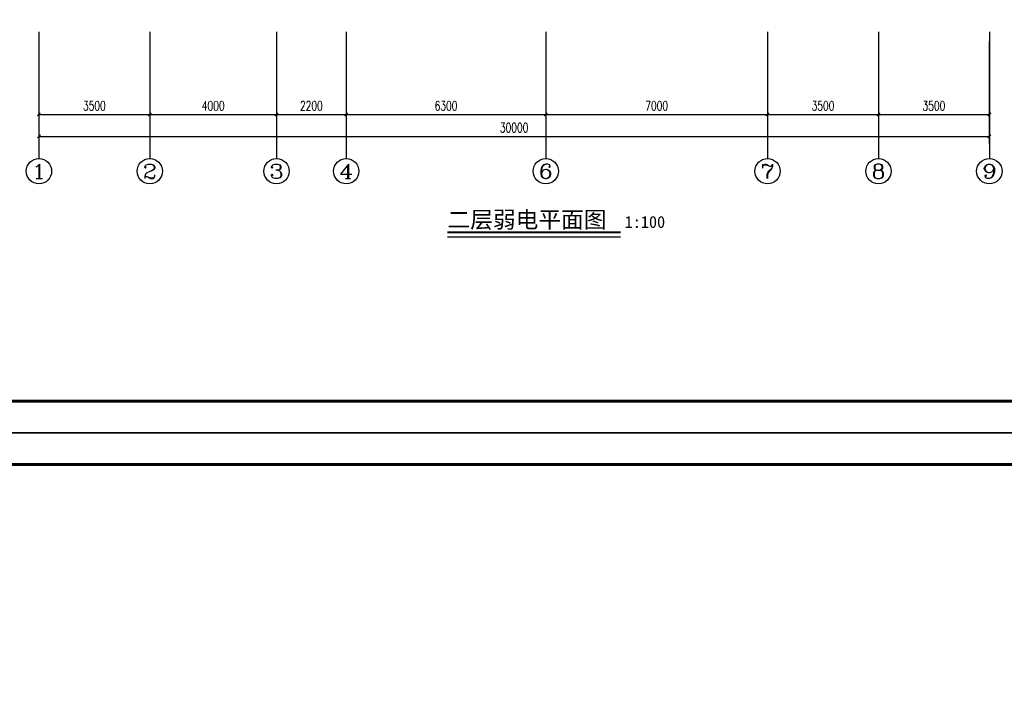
# Model space of a CAD drawing. Extents: x 427948 to 764348, y 274849 to 601549.
# Tile 116 of 203: x 704942 to 736022, y 444385 to 466094. Entities that reach past the tile are written whole.
import ezdxf
from ezdxf.enums import TextEntityAlignment as Align

# ---------------------------------------------------------------- set-up
doc = ezdxf.new("R2010")
doc.units = 0
doc.header["$LTSCALE"] = 1000
doc.header["$MEASUREMENT"] = 0
doc.layers.get('0').update_dxf_attribs({"linetype": 'CONTINUOUS'})
doc.layers.get('Defpoints').update_dxf_attribs({"linetype": 'CONTINUOUS'})
for name, color, linetype in [('AXIS', 3, 'CONTINUOUS'), ('AXIS_TEXT', 7, 'CONTINUOUS'), ('DIM_SYMB', 3, 'CONTINUOUS'), ('PUB_DIM', 3, 'CONTINUOUS'), ('PUB_TEXT', 7, 'CONTINUOUS'), ('PUB_TITLE', 4, 'CONTINUOUS')]:
    doc.layers.add(name, color=color, linetype=linetype)
doc.styles.add('_TCH_AXIS', font='COMPLEX', dxfattribs={"bigfont": 'GBCBIG'})
doc.styles.add('_TCH_DIM_T3', font='SIMPLEX', dxfattribs={"width": 0.705882, "bigfont": 'GBCBIG'})
doc.styles.add('COMPLEX', font='COMPLEX')
doc.styles.add('黑体', font='simhei.ttf')
doc.dimstyles.new('_TCH_ARCH&&100', dxfattribs={"dimtxt": 297.5, "dimasz": 100, "dimexe": 250, "dimexo": 300, "dimgap": 126.25, "dimtad": 1, "dimdec": 0, "dimzin": 0, "dimdsep": 46, "dimtxsty": '_TCH_DIM_T3', "dimblk": 'ARCHTICK', "dimcen": 0.09, "dimclrt": 7, "dimazin": 2, "dimtfac": 1, "dimtdec": 0, "dimtix": 1, "dimtmove": 2, "dimatfit": 3, "dimfxl": 1, "dimtolj": 1, "dimtzin": 0, "dimarcsym": 0})

# ---------------------------------------------------------------- blocks, each defined once
blk = doc.blocks.new('24')
at = {"layer": 'PUB_TITLE', "linetype": 'Continuous'}
blk.add_lwpolyline([(-1193989, 144319), (-1109889, 144319), (-1109889, 203719), (-1193989, 203719)], close=True, dxfattribs=at)
at = {"layer": 'PUB_TITLE', "linetype": 'Continuous', "const_width": 100}
blk.add_lwpolyline([(-1191489, 145319), (-1110889, 145319), (-1110889, 202719), (-1191489, 202719)], close=True, dxfattribs=at)
blk = doc.blocks.new('_ArchTick')
at = {"color": 0, "linetype": 'ByBlock', "const_width": 0.4}
blk.add_lwpolyline([(-0.5, -0.5), (0.5, 0.5)], dxfattribs=at)
blk = doc.blocks.new('*D127')
at = {"layer": 'AXIS', "color": 0, "lineweight": -2}
for p, q in [((705549, 465409), (705549, 462159)), ((735549, 465409), (735549, 462159)), ((705549, 462409), (735549, 462409))]:
    blk.add_line(p, q, dxfattribs=at)
at = {"layer": 'Defpoints', "color": 0}
for p in [(705549, 465709), (735549, 465709), (735549, 462409)]:
    blk.add_point(p, dxfattribs=at)
at = {"layer": 'AXIS', "color": 0, "lineweight": -2, "xscale": 100, "yscale": 100, "zscale": 100, "rotation": 180}
blk.add_blockref('_ArchTick', (705549, 462409), dxfattribs=at)
at = {"layer": 'AXIS', "color": 0, "lineweight": -2, "xscale": 100, "yscale": 100, "zscale": 100}
blk.add_blockref('_ArchTick', (735549, 462409), dxfattribs=at)
at = {"layer": 'AXIS', "color": 7, "insert": (720549, 462684), "char_height": 297.5, "attachment_point": 5, "style": '_TCH_DIM_T3'}
blk.add_mtext('\\A1;30000', dxfattribs=at)
blk = doc.blocks.new('*D128')
at = {"layer": 'Defpoints', "color": 0}
for p in [(705549, 465709), (709049, 465709), (709049, 463102)]:
    blk.add_point(p, dxfattribs=at)
at = {"layer": 'PUB_DIM', "color": 0, "lineweight": -2}
for p, q in [((705549, 465409), (705549, 462852)), ((709049, 465409), (709049, 462852)), ((705549, 463102), (709049, 463102))]:
    blk.add_line(p, q, dxfattribs=at)
at = {"layer": 'PUB_DIM', "color": 0, "lineweight": -2, "xscale": 100, "yscale": 100, "zscale": 100, "rotation": 180}
blk.add_blockref('_ArchTick', (705549, 463102), dxfattribs=at)
at = {"layer": 'PUB_DIM', "color": 0, "lineweight": -2, "xscale": 100, "yscale": 100, "zscale": 100}
blk.add_blockref('_ArchTick', (709049, 463102), dxfattribs=at)
at = {"layer": 'PUB_DIM', "color": 7, "insert": (707299, 463377), "char_height": 297.5, "attachment_point": 5, "style": '_TCH_DIM_T3'}
blk.add_mtext('\\A1;3500', dxfattribs=at)
blk = doc.blocks.new('*D129')
at = {"layer": 'Defpoints', "color": 0}
for p in [(709049, 465709), (713049, 465709), (713049, 463102)]:
    blk.add_point(p, dxfattribs=at)
at = {"layer": 'PUB_DIM', "color": 0, "lineweight": -2}
for p, q in [((709049, 465409), (709049, 462852)), ((713049, 465409), (713049, 462852)), ((709049, 463102), (713049, 463102))]:
    blk.add_line(p, q, dxfattribs=at)
at = {"layer": 'PUB_DIM', "color": 0, "lineweight": -2, "xscale": 100, "yscale": 100, "zscale": 100, "rotation": 180}
blk.add_blockref('_ArchTick', (709049, 463102), dxfattribs=at)
at = {"layer": 'PUB_DIM', "color": 0, "lineweight": -2, "xscale": 100, "yscale": 100, "zscale": 100}
blk.add_blockref('_ArchTick', (713049, 463102), dxfattribs=at)
at = {"layer": 'PUB_DIM', "color": 7, "insert": (711049, 463377), "char_height": 297.5, "attachment_point": 5, "style": '_TCH_DIM_T3'}
blk.add_mtext('\\A1;4000', dxfattribs=at)
blk = doc.blocks.new('*D130')
at = {"layer": 'Defpoints', "color": 0}
for p in [(713049, 465709), (715249, 465709), (715249, 463102)]:
    blk.add_point(p, dxfattribs=at)
at = {"layer": 'PUB_DIM', "color": 0, "lineweight": -2}
for p, q in [((713049, 465409), (713049, 462852)), ((715249, 465409), (715249, 462852)), ((713049, 463102), (715249, 463102))]:
    blk.add_line(p, q, dxfattribs=at)
at = {"layer": 'PUB_DIM', "color": 0, "lineweight": -2, "xscale": 100, "yscale": 100, "zscale": 100, "rotation": 180}
blk.add_blockref('_ArchTick', (713049, 463102), dxfattribs=at)
at = {"layer": 'PUB_DIM', "color": 0, "lineweight": -2, "xscale": 100, "yscale": 100, "zscale": 100}
blk.add_blockref('_ArchTick', (715249, 463102), dxfattribs=at)
at = {"layer": 'PUB_DIM', "color": 7, "insert": (714149, 463377), "char_height": 297.5, "attachment_point": 5, "style": '_TCH_DIM_T3'}
blk.add_mtext('\\A1;2200', dxfattribs=at)
blk = doc.blocks.new('*D131')
at = {"layer": 'Defpoints', "color": 0}
for p in [(715249, 465709), (721549, 465709), (721549, 463102)]:
    blk.add_point(p, dxfattribs=at)
at = {"layer": 'PUB_DIM', "color": 0, "lineweight": -2}
for p, q in [((715249, 465409), (715249, 462852)), ((721549, 465409), (721549, 462852)), ((715249, 463102), (721549, 463102))]:
    blk.add_line(p, q, dxfattribs=at)
at = {"layer": 'PUB_DIM', "color": 0, "lineweight": -2, "xscale": 100, "yscale": 100, "zscale": 100, "rotation": 180}
blk.add_blockref('_ArchTick', (715249, 463102), dxfattribs=at)
at = {"layer": 'PUB_DIM', "color": 0, "lineweight": -2, "xscale": 100, "yscale": 100, "zscale": 100}
blk.add_blockref('_ArchTick', (721549, 463102), dxfattribs=at)
at = {"layer": 'PUB_DIM', "color": 7, "insert": (718399, 463377), "char_height": 297.5, "attachment_point": 5, "style": '_TCH_DIM_T3'}
blk.add_mtext('\\A1;6300', dxfattribs=at)
blk = doc.blocks.new('*D132')
at = {"layer": 'Defpoints', "color": 0}
for p in [(721549, 465709), (728549, 465709), (728549, 463102)]:
    blk.add_point(p, dxfattribs=at)
at = {"layer": 'PUB_DIM', "color": 0, "lineweight": -2}
for p, q in [((721549, 465409), (721549, 462852)), ((728549, 465409), (728549, 462852)), ((721549, 463102), (728549, 463102))]:
    blk.add_line(p, q, dxfattribs=at)
at = {"layer": 'PUB_DIM', "color": 0, "lineweight": -2, "xscale": 100, "yscale": 100, "zscale": 100, "rotation": 180}
blk.add_blockref('_ArchTick', (721549, 463102), dxfattribs=at)
at = {"layer": 'PUB_DIM', "color": 0, "lineweight": -2, "xscale": 100, "yscale": 100, "zscale": 100}
blk.add_blockref('_ArchTick', (728549, 463102), dxfattribs=at)
at = {"layer": 'PUB_DIM', "color": 7, "insert": (725049, 463377), "char_height": 297.5, "attachment_point": 5, "style": '_TCH_DIM_T3'}
blk.add_mtext('\\A1;7000', dxfattribs=at)
blk = doc.blocks.new('*D133')
at = {"layer": 'Defpoints', "color": 0}
for p in [(728549, 465709), (732049, 465709), (732049, 463102)]:
    blk.add_point(p, dxfattribs=at)
at = {"layer": 'PUB_DIM', "color": 0, "lineweight": -2}
for p, q in [((728549, 465409), (728549, 462852)), ((732049, 465409), (732049, 462852)), ((728549, 463102), (732049, 463102))]:
    blk.add_line(p, q, dxfattribs=at)
at = {"layer": 'PUB_DIM', "color": 0, "lineweight": -2, "xscale": 100, "yscale": 100, "zscale": 100, "rotation": 180}
blk.add_blockref('_ArchTick', (728549, 463102), dxfattribs=at)
at = {"layer": 'PUB_DIM', "color": 0, "lineweight": -2, "xscale": 100, "yscale": 100, "zscale": 100}
blk.add_blockref('_ArchTick', (732049, 463102), dxfattribs=at)
at = {"layer": 'PUB_DIM', "color": 7, "insert": (730299, 463377), "char_height": 297.5, "attachment_point": 5, "style": '_TCH_DIM_T3'}
blk.add_mtext('\\A1;3500', dxfattribs=at)
blk = doc.blocks.new('*D134')
at = {"layer": 'Defpoints', "color": 0}
for p in [(732049, 465709), (735549, 465709), (735549, 463102)]:
    blk.add_point(p, dxfattribs=at)
at = {"layer": 'PUB_DIM', "color": 0, "lineweight": -2}
for p, q in [((732049, 465409), (732049, 462852)), ((735549, 465409), (735549, 462852)), ((732049, 463102), (735549, 463102))]:
    blk.add_line(p, q, dxfattribs=at)
at = {"layer": 'PUB_DIM', "color": 0, "lineweight": -2, "xscale": 100, "yscale": 100, "zscale": 100, "rotation": 180}
blk.add_blockref('_ArchTick', (732049, 463102), dxfattribs=at)
at = {"layer": 'PUB_DIM', "color": 0, "lineweight": -2, "xscale": 100, "yscale": 100, "zscale": 100}
blk.add_blockref('_ArchTick', (735549, 463102), dxfattribs=at)
at = {"layer": 'PUB_DIM', "color": 7, "insert": (733799, 463377), "char_height": 297.5, "attachment_point": 5, "style": '_TCH_DIM_T3'}
blk.add_mtext('\\A1;3500', dxfattribs=at)
blk = doc.blocks.new('_AXISO')
blk.add_circle((0, 0), 0.5)
at = {"layer": 'AXIS_TEXT', "style": 'COMPLEX', "width": 1.041667}
blk.add_attdef('A', text='', height=0.56, dxfattribs=at).set_placement((-0.25, -0.28), (0.25, -0.28), align=Align.FIT)

msp = doc.modelspace()

# ---------------------------------------------------------------- linework, layer by layer
at = {"layer": 'AXIS'}
for p, q in [((705549.4, 465709.3), (705549.4, 461709.3)), ((709049.4, 465709.3), (709049.4, 461709.3)), ((713049.4, 465709.3), (713049.4, 461709.3)), ((715249.4, 465709.3), (715249.4, 461709.3)), ((721549.4, 465709.3), (721549.4, 461709.3)), ((728549.4, 465709.3), (728549.4, 461709.3)), ((732049.4, 465709.3), (732049.4, 461709.3)), ((735549.4, 465709.3), (735549.4, 461709.3))]:
    msp.add_line(p, q, dxfattribs=at)
at = {"layer": 'DIM_SYMB', "const_width": 70}
msp.add_lwpolyline([(718445.8, 459379.7), (723910.5, 459379.7)], dxfattribs=at)
at = {"layer": 'DIM_SYMB'}
msp.add_lwpolyline([(718445.8, 459239.7), (723910.5, 459239.7)], dxfattribs=at)

# ---------------------------------------------------------------- block references
for p in [(1874236.9, 308730.5), (1874236.9, 249330.5)]:
    msp.add_blockref('24', p)
at = {"layer": 'AXIS'}
ref = msp.add_blockref('_AXISO', (705549.4, 461309.3), dxfattribs=dict(at, xscale=800, yscale=800, zscale=800))
ref.add_attrib('A', '1', dxfattribs={"layer": 'AXIS_TEXT', "height": 452.5, "style": '_TCH_AXIS', "width": 2.333333}).set_placement((705323.1, 461083), (705775.6, 461083), align=Align.FIT)
ref = msp.add_blockref('_AXISO', (709049.4, 461309.3), dxfattribs=dict(at, xscale=800, yscale=800, zscale=800))
ref.add_attrib('A', '2', dxfattribs={"layer": 'AXIS_TEXT', "height": 452.5, "style": '_TCH_AXIS', "width": 1.5}).set_placement((708823.1, 461083), (709275.6, 461083), align=Align.FIT)
ref = msp.add_blockref('_AXISO', (713049.4, 461309.3), dxfattribs=dict(at, xscale=800, yscale=800, zscale=800))
ref.add_attrib('A', '3', dxfattribs={"layer": 'AXIS_TEXT', "height": 452.5, "style": '_TCH_AXIS', "width": 1.5}).set_placement((712823.1, 461083), (713275.6, 461083), align=Align.FIT)
ref = msp.add_blockref('_AXISO', (715249.4, 461309.3), dxfattribs=dict(at, xscale=800, yscale=800, zscale=800))
ref.add_attrib('A', '4', dxfattribs={"layer": 'AXIS_TEXT', "height": 452.5, "style": '_TCH_AXIS', "width": 1.3125}).set_placement((715023.1, 461083), (715475.6, 461083), align=Align.FIT)
ref = msp.add_blockref('_AXISO', (721549.4, 461309.3), dxfattribs=dict(at, xscale=800, yscale=800, zscale=800))
ref.add_attrib('A', '6', dxfattribs={"layer": 'AXIS_TEXT', "height": 452.5, "style": '_TCH_AXIS', "width": 1.5}).set_placement((721323.1, 461083), (721775.6, 461083), align=Align.FIT)
ref = msp.add_blockref('_AXISO', (728549.4, 461309.3), dxfattribs=dict(at, xscale=800, yscale=800, zscale=800))
ref.add_attrib('A', '7', dxfattribs={"layer": 'AXIS_TEXT', "height": 452.5, "style": '_TCH_AXIS', "width": 1.5}).set_placement((728323.1, 461083), (728775.6, 461083), align=Align.FIT)
ref = msp.add_blockref('_AXISO', (732049.4, 461309.3), dxfattribs=dict(at, xscale=800, yscale=800, zscale=800))
ref.add_attrib('A', '8', dxfattribs={"layer": 'AXIS_TEXT', "height": 452.5, "style": '_TCH_AXIS', "width": 1.5}).set_placement((731823.1, 461083), (732275.6, 461083), align=Align.FIT)
ref = msp.add_blockref('_AXISO', (735549.4, 461309.3), dxfattribs=dict(at, xscale=800, yscale=800, zscale=800))
ref.add_attrib('A', '9', dxfattribs={"layer": 'AXIS_TEXT', "height": 452.5, "style": '_TCH_AXIS', "width": 1.5}).set_placement((735323.1, 461083), (735775.6, 461083), align=Align.FIT)

# ---------------------------------------------------------------- texts
at = {"layer": 'PUB_TEXT', "style": '黑体'}
for s, height, p in [('二层弱电平面图', 525.74, (718445.8, 459519.7)), ('1:100', 375.53, (724039, 459519.7))]:
    msp.add_text(s, height=height, dxfattribs=at).set_placement(p)

# ---------------------------------------------------------------- dimensions: what is measured, and where the dimension line sits
at = {"layer": 'AXIS'}
dim = msp.add_aligned_dim(p1=(705549.4, 465709.3), p2=(735549.4, 465709.3), distance=-3300, dimstyle='_TCH_ARCH&&100', dxfattribs=at)
dim.commit()
dim.dimension.update_dxf_attribs({"geometry": '*D127', "text_midpoint": (720549.4, 462684.3)})
at = {"layer": 'PUB_DIM'}
for p1, p2, picture, middle in [((705549.4, 465709.3), (709049.4, 465709.3), '*D128', (707299.4, 463377.5)), ((709049.4, 465709.3), (713049.4, 465709.3), '*D129', (711049.4, 463377.5)), ((713049.4, 465709.3), (715249.4, 465709.3), '*D130', (714149.4, 463377.5)), ((715249.4, 465709.3), (721549.4, 465709.3), '*D131', (718399.4, 463377.5)), ((721549.4, 465709.3), (728549.4, 465709.3), '*D132', (725049.4, 463377.5)), ((728549.4, 465709.3), (732049.4, 465709.3), '*D133', (730299.4, 463377.5)), ((732049.4, 465709.3), (735549.4, 465709.3), '*D134', (733799.4, 463377.5))]:
    dim = msp.add_aligned_dim(p1=p1, p2=p2, distance=-2606.8, dimstyle='_TCH_ARCH&&100', dxfattribs=at)
    dim.commit()
    dim.dimension.update_dxf_attribs({"geometry": picture, "text_midpoint": middle})

doc.saveas('drawing.dxf')
